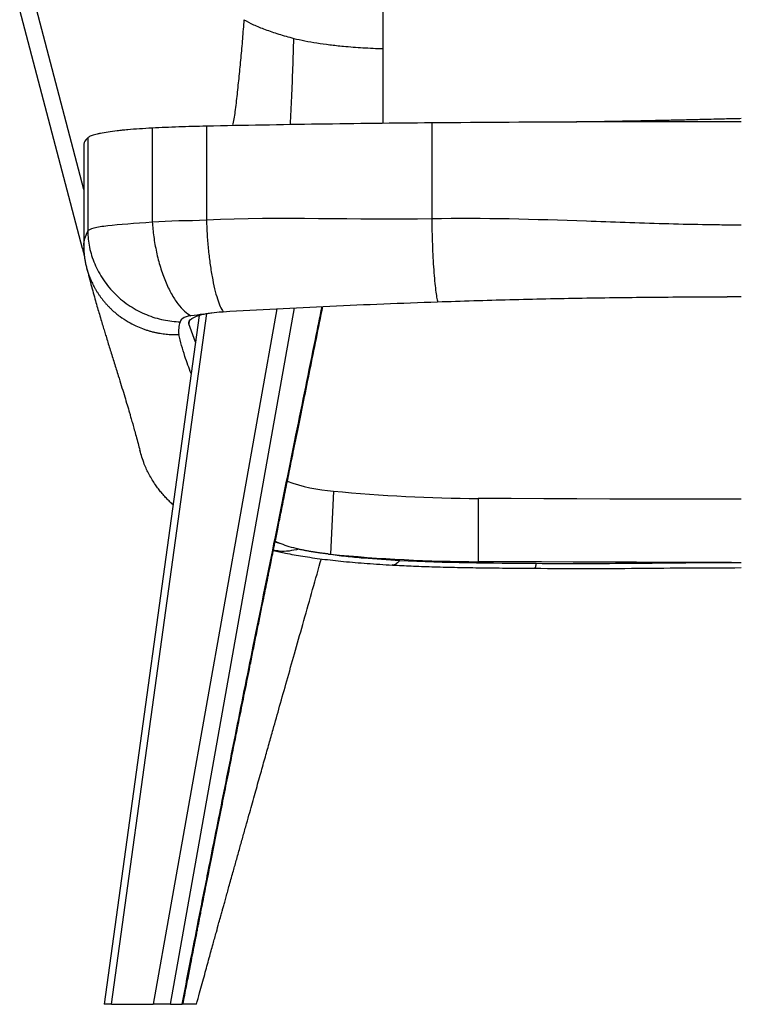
# Model space of a CAD drawing. Header units: millimetres. Extents: x 8 to 414, y 7 to 290.
# Tile 1 of 10: x 92 to 127, y 80 to 127. Entities that reach past the tile are written whole.
import ezdxf

# ---------------------------------------------------------------- set-up
doc = ezdxf.new("R2010")
doc.units = ezdxf.units.MM

msp = doc.modelspace()

# ---------------------------------------------------------------- linework, layer by layer
at = {"color": 7, "linetype": 'Continuous', "lineweight": 25}
for p, q in [((95.337, 115.974), (92.36, 127.309)), ((95.4, 118.777), (93.15, 127.346)), ((98.653, 121.699), (98.653, 117.239)), ((101.224, 121.79), (101.224, 117.335)), ((111.924, 121.946), (111.924, 117.401)), ((95.588, 121.241), (95.588, 116.805)), ((100.881, 112.804), (96.365, 80.068)), ((100.705, 111.531), (100.392, 112.4)), ((107.261, 104.451), (107.114, 101.454)), ((114.133, 104.102), (114.124, 101.099)), ((96.724, 80.068), (96.365, 80.068)), ((96.724, 80.068), (97.324, 80.068)), ((97.324, 80.068), (98.695, 80.068)), ((99.518, 80.068), (98.695, 80.068)), ((99.518, 80.068), (100.073, 80.068))]:
    msp.add_line(p, q, dxfattribs=at)
at = {"color": 144, "linetype": 'Continuous', "lineweight": 18}
msp.add_line((95.4, 118.777), (93.15, 127.346), dxfattribs=at)
at = {"color": 8, "linetype": 'Continuous', "lineweight": 25}
for p, q in [((95.405, 115.977), (95.337, 115.974)), ((96.724, 80.068), (101.251, 112.888)), ((104.573, 113.116), (98.695, 80.068)), ((99.518, 80.068), (105.404, 113.161)), ((100.413, 112.543), (100.392, 112.4)), ((104.77, 101.943), (104.486, 102.03))]:
    msp.add_line(p, q, dxfattribs=at)
at = {"color": 7, "linetype": 'Continuous', "lineweight": 25, "flags": 128}
for points in [[(100.392, 112.4), (100.384, 112.463), (100.403, 112.527), (100.451, 112.589), (100.526, 112.65), (100.627, 112.707), (100.754, 112.761), (100.903, 112.811), (101.073, 112.855)], [(126.624, 104.067), (125.062, 104.068), (123.501, 104.07), (121.939, 104.072), (120.378, 104.076), (118.816, 104.081), (117.255, 104.087), (115.694, 104.094), (114.133, 104.102)], [(104.77, 101.943), (104.594, 102.017), (104.481, 102.071)], [(126.162, 101.064), (124.657, 101.065), (123.152, 101.067), (121.647, 101.069), (120.143, 101.073), (118.638, 101.078), (117.133, 101.084), (115.628, 101.091), (114.124, 101.099)]]:
    msp.add_lwpolyline(points, dxfattribs=at)
at = {"color": 7, "linetype": 'Continuous', "lineweight": 25}
for centre, radius, start, end in [((107.821, 112.461), 8.03, 249.8761, 266.0011), ((114.466, 178.615), 74.513, 264.45072, 269.74342), ((108.61, 116.586), 15.205, 264.0348, 264.3565), ((114.464, 177.102), 76.004, 264.45072, 269.74342)]:
    msp.add_arc(centre, radius, start, end, dxfattribs=at)
msp.add_ellipse((190.451, 125.02), major_axis=(96.3, 0), ratio=0.600513, start_param=3.298672, end_param=3.305125, dxfattribs=at)
for points, knots in [([(109.624, 125.477), (109.624, 126.492), (109.624, 128.626), (109.624, 130.769), (109.624, 131.904), (109.624, 131.93)], [0.3955463, 0.3955463, 0.3955463, 0.3955463, 0.5350549, 0.6900366, 0.6937748, 0.6937748, 0.6937748, 0.6937748]), ([(103.006, 126.852), (102.983, 126.547), (102.937, 125.943), (102.858, 125.048), (102.774, 124.171), (102.677, 123.316), (102.601, 122.53), (102.505, 122.034), (102.463, 121.814)], [0, 0, 0, 0, 0.181213, 0.358834, 0.532675, 0.702568, 0.86834, 1, 1, 1, 1]), ([(105.211, 121.864), (105.234, 122.297), (105.281, 123.2), (105.336, 124.569), (105.364, 125.495), (105.378, 125.965)], [0, 0, 0, 0, 0.311676, 0.650675, 1, 1, 1, 1]), ([(105.378, 125.965), (105.547, 125.923), (105.898, 125.846), (106.466, 125.745), (107.075, 125.66), (107.51, 125.612), (107.886, 125.577), (108.19, 125.551), (108.658, 125.519), (109.136, 125.494), (109.461, 125.482), (109.624, 125.477)], [0.4729767, 0.4729767, 0.4729767, 0.4729767, 0.5521893, 0.631402, 0.7106146, 0.7898273, 0.7898273, 0.8423705, 0.8949136, 0.9474568, 1, 1, 1, 1]), ([(109.624, 121.924), (109.624, 122.012), (109.624, 122.467), (109.624, 123.295), (109.624, 124.397), (109.624, 125.117), (109.624, 125.477)], [0, 0, 0, 0, 0.073723, 0.382237, 0.690972, 1, 1, 1, 1]), ([(126.624, 122.15), (126.538, 122.148), (126.304, 122.142), (125.944, 122.134), (125.516, 122.123), (125.093, 122.113), (124.655, 122.103), (124.235, 122.092), (123.812, 122.082), (123.405, 122.073), (123.03, 122.064), (122.702, 122.057), (122.403, 122.051), (122.096, 122.044), (121.761, 122.037), (121.384, 122.03), (120.961, 122.022), (120.494, 122.013), (120.014, 122.006), (119.56, 121.999), (119.213, 121.995), (118.963, 121.992), (118.802, 121.991), (118.663, 121.99), (118.541, 121.989), (118.418, 121.988), (118.26, 121.987), (118.139, 121.986), (118.067, 121.986)], [0, 0, 0, 0, 0.024716, 0.067589, 0.105121, 0.150997, 0.193308, 0.23726, 0.280248, 0.325862, 0.366587, 0.400804, 0.432795, 0.466705, 0.505915, 0.550032, 0.601807, 0.661266, 0.723906, 0.783831, 0.840135, 0.865607, 0.888444, 0.908652, 0.926244, 0.943402, 0.966432, 1, 1, 1, 1]), ([(98.653, 121.699), (98.441, 121.689), (98.239, 121.677), (97.852, 121.65), (97.667, 121.636), (97.402, 121.612), (97.316, 121.604), (97.19, 121.591), (97.149, 121.586), (97.068, 121.578), (97.028, 121.573), (96.833, 121.55), (96.689, 121.531), (96.424, 121.492), (96.304, 121.471), (96.142, 121.438), (96.09, 121.427), (95.995, 121.405), (95.951, 121.394), (95.829, 121.36), (95.762, 121.337), (95.654, 121.289), (95.614, 121.265), (95.588, 121.241)], [0, 0, 0, 0, 0.125, 0.125, 0.25, 0.25, 0.3125, 0.3125, 0.34375, 0.34375, 0.375, 0.375, 0.5, 0.5, 0.625, 0.625, 0.6875, 0.6875, 0.75, 0.75, 0.875, 0.875, 1, 1, 1, 1]), ([(101.224, 121.79), (100.777, 121.781), (100.339, 121.768), (99.482, 121.738), (99.063, 121.72), (98.653, 121.699)], [0, 0, 0, 0, 0.5, 0.5, 1, 1, 1, 1]), ([(111.924, 121.946), (110.125, 121.932), (108.334, 121.911), (104.768, 121.859), (102.992, 121.828), (101.224, 121.79)], [0, 0, 0, 0, 0.5, 0.5, 1, 1, 1, 1]), ([(126.624, 122.006), (124.17, 122.006), (121.718, 122.001), (116.818, 121.981), (114.37, 121.966), (111.924, 121.946)], [0, 0, 0, 0, 0.5, 0.5, 1, 1, 1, 1]), ([(111.924, 117.401), (114.369, 117.451), (116.819, 117.378), (120.496, 117.249), (121.721, 117.203), (123.56, 117.15), (124.173, 117.135), (125.092, 117.119), (125.398, 117.115), (126.011, 117.109), (126.317, 117.108), (126.624, 117.108)], [0, 0, 0, 0, 0.5, 0.5, 0.75, 0.75, 0.875, 0.875, 0.9375, 0.9375, 1, 1, 1, 1]), ([(95.588, 116.805), (95.634, 116.863), (95.731, 116.914), (96.049, 117.002), (96.27, 117.04), (97.084, 117.138), (97.83, 117.183), (98.653, 117.239)], [0, 0, 0, 0, 0.25, 0.25, 0.5, 0.5, 1, 1, 1, 1]), ([(98.653, 117.239), (98.668, 117.013), (98.691, 116.777), (98.758, 116.298), (98.801, 116.054), (98.906, 115.568), (98.969, 115.327), (99.111, 114.86), (99.191, 114.635), (99.366, 114.212), (99.46, 114.015), (99.657, 113.658), (99.76, 113.497), (99.97, 113.22), (100.076, 113.102), (100.286, 112.91), (100.391, 112.835), (100.492, 112.78)], [0, 0, 0, 0, 0.125, 0.125, 0.25, 0.25, 0.375, 0.375, 0.5, 0.5, 0.625, 0.625, 0.75, 0.75, 0.875, 0.875, 1, 1, 1, 1]), ([(101.224, 117.335), (101.231, 117.12), (101.242, 116.896), (101.271, 116.44), (101.29, 116.207), (101.335, 115.744), (101.362, 115.514), (101.423, 115.066), (101.458, 114.848), (101.532, 114.438), (101.572, 114.245), (101.657, 113.892), (101.701, 113.732), (101.791, 113.45), (101.837, 113.328), (101.928, 113.124), (101.974, 113.042), (102.018, 112.978)], [0, 0, 0, 0, 0.125, 0.125, 0.25, 0.25, 0.375, 0.375, 0.5, 0.5, 0.625, 0.625, 0.75, 0.75, 0.875, 0.875, 1, 1, 1, 1]), ([(111.924, 117.401), (111.926, 117.205), (111.93, 117.002), (111.941, 116.589), (111.947, 116.378), (111.963, 115.959), (111.973, 115.75), (111.994, 115.343), (112.006, 115.146), (112.033, 114.774), (112.047, 114.599), (112.077, 114.278), (112.092, 114.133), (112.124, 113.877), (112.14, 113.766), (112.172, 113.581), (112.188, 113.505), (112.204, 113.447)], [0, 0, 0, 0, 0.125, 0.125, 0.25, 0.25, 0.375, 0.375, 0.5, 0.5, 0.625, 0.625, 0.75, 0.75, 0.875, 0.875, 1, 1, 1, 1]), ([(95.398, 116.12), (95.403, 116.237), (95.421, 116.343), (95.484, 116.562), (95.53, 116.675), (95.588, 116.805)], [0, 0, 0, 0, 0.5, 0.5, 1, 1, 1, 1]), ([(95.588, 116.805), (95.593, 116.557), (95.62, 116.299), (95.729, 115.776), (95.81, 115.511), (96.029, 114.989), (96.167, 114.733), (96.497, 114.246), (96.689, 114.016), (97.116, 113.597), (97.351, 113.408), (97.849, 113.082), (98.112, 112.945), (98.647, 112.727), (98.919, 112.645), (99.458, 112.534), (99.723, 112.504), (99.98, 112.497)], [0, 0, 0, 0, 0.125, 0.125, 0.25, 0.25, 0.375, 0.375, 0.5, 0.5, 0.625, 0.625, 0.75, 0.75, 0.875, 0.875, 1, 1, 1, 1]), ([(95.398, 116.117), (95.398, 116.095), (95.399, 116.051), (95.401, 115.983), (95.403, 115.912), (95.408, 115.839), (95.414, 115.763), (95.421, 115.685), (95.431, 115.603), (95.442, 115.519), (95.456, 115.433), (95.472, 115.344), (95.491, 115.252), (95.512, 115.158), (95.537, 115.061), (95.564, 114.962), (95.595, 114.86), (95.63, 114.757), (95.669, 114.651), (95.711, 114.544), (95.758, 114.435), (95.81, 114.324), (95.866, 114.212), (95.927, 114.099), (95.993, 113.984), (96.064, 113.87), (96.141, 113.755), (96.224, 113.64), (96.312, 113.525), (96.406, 113.412), (96.506, 113.299), (96.613, 113.187), (96.81, 112.995), (97.102, 112.752), (97.489, 112.498), (97.849, 112.31), (98.132, 112.191), (98.344, 112.116), (98.498, 112.068), (98.651, 112.027), (98.802, 111.991), (98.95, 111.962), (99.096, 111.938), (99.24, 111.919), (99.38, 111.906), (99.517, 111.896), (99.652, 111.892), (99.782, 111.891), (99.869, 111.893), (99.911, 111.894)], [0, 0, 0, 0, 0.009602, 0.019597, 0.029992, 0.040793, 0.052004, 0.063631, 0.07568, 0.088157, 0.101066, 0.114413, 0.128203, 0.142439, 0.157127, 0.17227, 0.187872, 0.203936, 0.220464, 0.237458, 0.254919, 0.272847, 0.291241, 0.310101, 0.329423, 0.349204, 0.36944, 0.390124, 0.411249, 0.432806, 0.454786, 0.477178, 0.499968, 0.574951, 0.641693, 0.700044, 0.750055, 0.773635, 0.796719, 0.819305, 0.841387, 0.862965, 0.884038, 0.904608, 0.924675, 0.944243, 0.963317, 0.9819, 1, 1, 1, 1]), ([(95.531, 115.085), (95.563, 114.961), (95.634, 114.686), (95.741, 114.281), (95.851, 113.877), (95.955, 113.508), (96.051, 113.17), (96.145, 112.846), (96.236, 112.54), (96.322, 112.252), (96.401, 111.991), (96.513, 111.626), (96.662, 111.144), (96.85, 110.54), (97.025, 109.981), (97.181, 109.478), (97.313, 109.048), (97.434, 108.647), (97.527, 108.33), (97.601, 108.079), (97.66, 107.873), (97.728, 107.634), (97.804, 107.362), (97.888, 107.053), (97.975, 106.726), (98.034, 106.498), (98.062, 106.389)], [0, 0, 0, 0, 0.036643, 0.080948, 0.122528, 0.161387, 0.197524, 0.230941, 0.266832, 0.298944, 0.327458, 0.355469, 0.424603, 0.497177, 0.573184, 0.629559, 0.682502, 0.732014, 0.778093, 0.79968, 0.824976, 0.853984, 0.886703, 0.923131, 0.963267, 1, 1, 1, 1]), ([(112.204, 113.447), (113.344, 113.487), (114.487, 113.523), (116.775, 113.582), (117.921, 113.606), (120.215, 113.644), (121.363, 113.659), (123.66, 113.68), (124.809, 113.686), (125.958, 113.688)], [0, 0, 0, 0, 0.25, 0.25, 0.5, 0.5, 0.75, 0.75, 1, 1, 1, 1]), ([(100.073, 80.068), (100.196, 80.702), (100.455, 82.041), (100.873, 84.173), (101.356, 86.618), (101.938, 89.544), (102.646, 93.084), (103.494, 97.299), (104.453, 102.049), (105.436, 106.907), (106.198, 110.663), (106.612, 112.702), (106.718, 113.223)], [0, 0, 0, 0, 0.05707, 0.120455, 0.192296, 0.277821, 0.384821, 0.512554, 0.659423, 0.815123, 0.952786, 1, 1, 1, 1]), ([(100.111, 80.067), (100.139, 80.214), (100.219, 80.629), (100.343, 81.27), (100.476, 81.95), (100.584, 82.506), (100.669, 82.939), (100.73, 83.252), (100.77, 83.456), (100.798, 83.602), (100.826, 83.744), (100.862, 83.924), (100.905, 84.144), (100.956, 84.405), (101.024, 84.752), (101.112, 85.198), (101.219, 85.74), (101.333, 86.314), (101.496, 87.14), (101.703, 88.18), (101.948, 89.413), (102.183, 90.591), (102.407, 91.712), (102.627, 92.807), (102.844, 93.888), (103.066, 94.993), (103.264, 95.976), (103.436, 96.83), (103.58, 97.547), (103.723, 98.255), (103.854, 98.905), (103.964, 99.45), (104.044, 99.846), (104.099, 100.115), (104.139, 100.316), (104.182, 100.529), (104.236, 100.793), (104.301, 101.116), (104.384, 101.528), (104.489, 102.046), (104.619, 102.687), (104.77, 103.436), (104.944, 104.294), (105.14, 105.261), (105.358, 106.336), (105.598, 107.52), (105.861, 108.812), (106.145, 110.213), (106.447, 111.696), (106.653, 112.712), (106.757, 113.224)], [0, 0, 0, 0, 0.013209, 0.037282, 0.057666, 0.074361, 0.087368, 0.096685, 0.10251, 0.105679, 0.109876, 0.115288, 0.121915, 0.129756, 0.138811, 0.153245, 0.169976, 0.187715, 0.205032, 0.244555, 0.281676, 0.316392, 0.350921, 0.382981, 0.415343, 0.4487, 0.48305, 0.504352, 0.526019, 0.548052, 0.568507, 0.584962, 0.59741, 0.60438, 0.60941, 0.615659, 0.623648, 0.633375, 0.64493, 0.661018, 0.680389, 0.703043, 0.72898, 0.758199, 0.790701, 0.826486, 0.865553, 0.907903, 0.953535, 1, 1, 1, 1]), ([(102.018, 112.978), (102.86, 113.028), (103.703, 113.075), (105.394, 113.162), (106.242, 113.204), (107.94, 113.281), (108.791, 113.318), (110.495, 113.386), (111.349, 113.417), (112.204, 113.447)], [0, 0, 0, 0, 0.25, 0.25, 0.5, 0.5, 0.75, 0.75, 1, 1, 1, 1]), ([(100.492, 112.78), (100.313, 112.757), (100.177, 112.709), (100.059, 112.63), (100.033, 112.602), (99.999, 112.548), (99.99, 112.521), (99.98, 112.497)], [0, 0, 0, 0, 0.5, 0.5, 0.75, 0.75, 1, 1, 1, 1]), ([(101.075, 112.855), (101.138, 112.87), (101.204, 112.884), (101.341, 112.908), (101.413, 112.92), (101.636, 112.95), (101.791, 112.965), (101.954, 112.975)], [0, 0, 0, 0, 0.25, 0.25, 0.5, 0.5, 1, 1, 1, 1]), ([(99.98, 112.497), (99.939, 112.397), (99.918, 112.296), (99.9, 112.095), (99.904, 111.995), (99.911, 111.894)], [0, 0, 0, 0, 0.5, 0.5, 1, 1, 1, 1]), ([(99.64, 103.81), (99.621, 103.827), (99.54, 103.894), (99.408, 104.025), (99.243, 104.198), (99.088, 104.377), (98.943, 104.561), (98.741, 104.842), (98.506, 105.228), (98.246, 105.773), (98.129, 106.17), (98.063, 106.39)], [0, 0, 0, 0, 0.024588, 0.103031, 0.18093, 0.258215, 0.334822, 0.410689, 0.596677, 0.776896, 1, 1, 1, 1]), ([(99.507, 103.931), (99.524, 103.914), (99.567, 103.874), (99.613, 103.832), (99.644, 103.803), (99.644, 103.803), (99.644, 103.803)], [0, 0, 0, 0, 0.229739, 0.546607, 0.831093, 1, 1, 1, 1]), ([(104.405, 101.632), (104.596, 101.588), (105.047, 101.486), (105.819, 101.351), (106.739, 101.218), (107.76, 101.105), (108.876, 101.009), (109.656, 100.962), (110.058, 100.938)], [0, 0, 0, 0, 0.112504, 0.265225, 0.430752, 0.608525, 0.798291, 1, 1, 1, 1]), ([(105.613, 101.692), (105.453, 101.729), (105.302, 101.768), (105.02, 101.852), (104.89, 101.896), (104.771, 101.943)], [0, 0, 0, 0, 0.5, 0.5, 1, 1, 1, 1]), ([(107.03, 101.463), (107.008, 101.465), (106.964, 101.47), (106.897, 101.477), (106.83, 101.485), (106.763, 101.493), (106.695, 101.502), (106.627, 101.511), (106.56, 101.52), (106.492, 101.53), (106.424, 101.54), (106.355, 101.55), (106.287, 101.561), (106.219, 101.572), (106.151, 101.584), (106.083, 101.596), (106.015, 101.608), (105.947, 101.621), (105.88, 101.634), (105.813, 101.648), (105.746, 101.662), (105.679, 101.677), (105.635, 101.687), (105.613, 101.692)], [0, 0, 0, 0, 0.043059, 0.086566, 0.130522, 0.174926, 0.219781, 0.265086, 0.310843, 0.357052, 0.403716, 0.450835, 0.498412, 0.546448, 0.594946, 0.64391, 0.693341, 0.743244, 0.793623, 0.844483, 0.895828, 0.947665, 1, 1, 1, 1]), ([(100.756, 80.067), (100.805, 80.247), (100.934, 80.722), (101.135, 81.455), (101.348, 82.232), (101.532, 82.9), (101.687, 83.46), (101.81, 83.903), (101.902, 84.235), (101.968, 84.475), (102.024, 84.676), (102.081, 84.88), (102.172, 85.21), (102.308, 85.699), (102.475, 86.296), (102.646, 86.909), (102.808, 87.49), (102.971, 88.073), (103.129, 88.635), (103.317, 89.309), (103.533, 90.078), (103.772, 90.929), (103.993, 91.713), (104.197, 92.437), (104.431, 93.27), (104.712, 94.263), (105.051, 95.465), (105.416, 96.759), (105.808, 98.145), (106.217, 99.591), (106.511, 100.63), (106.665, 101.176), (106.681, 101.232)], [0, 0, 0, 0, 0.0252117, 0.066673, 0.1030668, 0.1343925, 0.1606497, 0.1818382, 0.1967594, 0.2074534, 0.2156213, 0.2251558, 0.2362094, 0.262345, 0.2943428, 0.3207876, 0.349173, 0.3767315, 0.4033165, 0.4289278, 0.4722404, 0.5124481, 0.5495506, 0.5835479, 0.6152284, 0.6677564, 0.7247079, 0.7860832, 0.8518825, 0.9221059, 0.9921101, 1, 1, 1, 1]), ([(107.03, 101.463), (107.295, 101.424), (107.568, 101.39), (108.123, 101.329), (108.404, 101.302), (109.255, 101.229), (109.833, 101.192), (110.409, 101.16)], [0, 0, 0, 0, 0.25, 0.25, 0.5, 0.5, 1, 1, 1, 1]), ([(116.881, 101.021), (118.427, 101.005), (119.976, 101.014), (122.297, 101.035), (123.071, 101.043), (124.23, 101.053), (124.617, 101.057), (125.39, 101.061), (125.776, 101.063), (126.162, 101.064)], [0, 0, 0, 0, 0.5, 0.5, 0.75, 0.75, 0.875, 0.875, 1, 1, 1, 1]), ([(110.06, 100.938), (110.354, 100.923), (110.974, 100.892), (111.954, 100.857), (113.03, 100.829), (114.202, 100.809), (115.471, 100.795), (116.348, 100.788), (116.803, 100.785)], [0, 0, 0, 0, 0.132092, 0.277832, 0.437378, 0.610877, 0.798417, 1, 1, 1, 1]), ([(116.803, 100.785), (117.621, 100.78), (119.258, 100.77), (121.715, 100.786), (124.169, 100.808), (125.806, 100.813), (126.624, 100.815)], [0, 0, 0, 0, 0.250042, 0.500141, 0.750157, 1, 1, 1, 1]), ([(100.105, 80.068), (100.106, 80.068), (100.109, 80.068), (100.086, 80.068), (100.073, 80.068)], [0, 0, 0, 0, 0.44049, 1, 1, 1, 1]), ([(100.751, 80.068), (100.753, 80.068), (100.76, 80.068), (100.721, 80.068), (100.635, 80.068), (100.5, 80.068), (100.335, 80.068), (100.203, 80.068), (100.14, 80.068)], [0, 0, 0, 0, 0.0522204, 0.2590108, 0.4524397, 0.6521746, 0.8341045, 1, 1, 1, 1])]:
    msp.add_open_spline(points, degree=3, knots=knots, dxfattribs=at)
for points in [[(103.006, 126.852), (103.144, 126.771), (103.451, 126.612), (104.003, 126.384), (104.643, 126.167), (105.124, 126.031), (105.378, 125.965)], [(95.588, 121.241), (95.48, 121.139), (95.417, 121.036), (95.401, 120.933)], [(95.401, 120.933), (95.4, 119.329), (95.399, 117.724), (95.398, 116.12)], [(101.224, 117.335), (104.756, 117.524), (108.337, 117.328), (111.924, 117.401)], [(98.653, 117.239), (99.467, 117.321), (100.34, 117.298), (101.224, 117.335)], [(95.398, 116.12), (95.398, 116.119), (95.398, 116.118), (95.398, 116.117)], [(126.624, 113.689), (126.402, 113.689), (126.18, 113.689), (125.958, 113.688)], [(101.073, 112.855), (100.877, 112.831), (100.684, 112.805), (100.492, 112.78)], [(101.954, 112.975), (101.975, 112.976), (101.997, 112.977), (102.018, 112.978)], [(110.409, 101.16), (112.542, 101.043), (114.731, 101.044), (116.881, 101.021)], [(126.162, 101.064), (126.316, 101.064), (126.47, 101.064), (126.624, 101.064)]]:
    msp.add_open_spline(points, degree=3, dxfattribs=at)
at = {"color": 8, "linetype": 'Continuous', "lineweight": 25}
for points, knots in [([(100.499, 110.034), (100.397, 110.307), (100.165, 110.926), (100.002, 111.547), (99.911, 111.894)], [0, 0, 0, 0, 0.440761, 1, 1, 1, 1]), ([(105.613, 101.692), (105.459, 101.659), (105.145, 101.59), (104.74, 101.578), (104.498, 101.626), (104.408, 101.644)], [0, 0, 0, 0, 0.3760231, 0.7668244, 1, 1, 1, 1]), ([(110.409, 101.16), (110.358, 101.104), (110.254, 100.989), (110.136, 100.927), (110.072, 100.945), (110.059, 100.948)], [0, 0, 0, 0, 0.431343, 0.880771, 1, 1, 1, 1]), ([(116.881, 101.021), (116.871, 100.961), (116.85, 100.837), (116.824, 100.768), (116.808, 100.791), (116.803, 100.799)], [0, 0, 0, 0, 0.385786, 0.787736, 1, 1, 1, 1])]:
    msp.add_open_spline(points, degree=3, knots=knots, dxfattribs=at)

doc.saveas('drawing.dxf')
